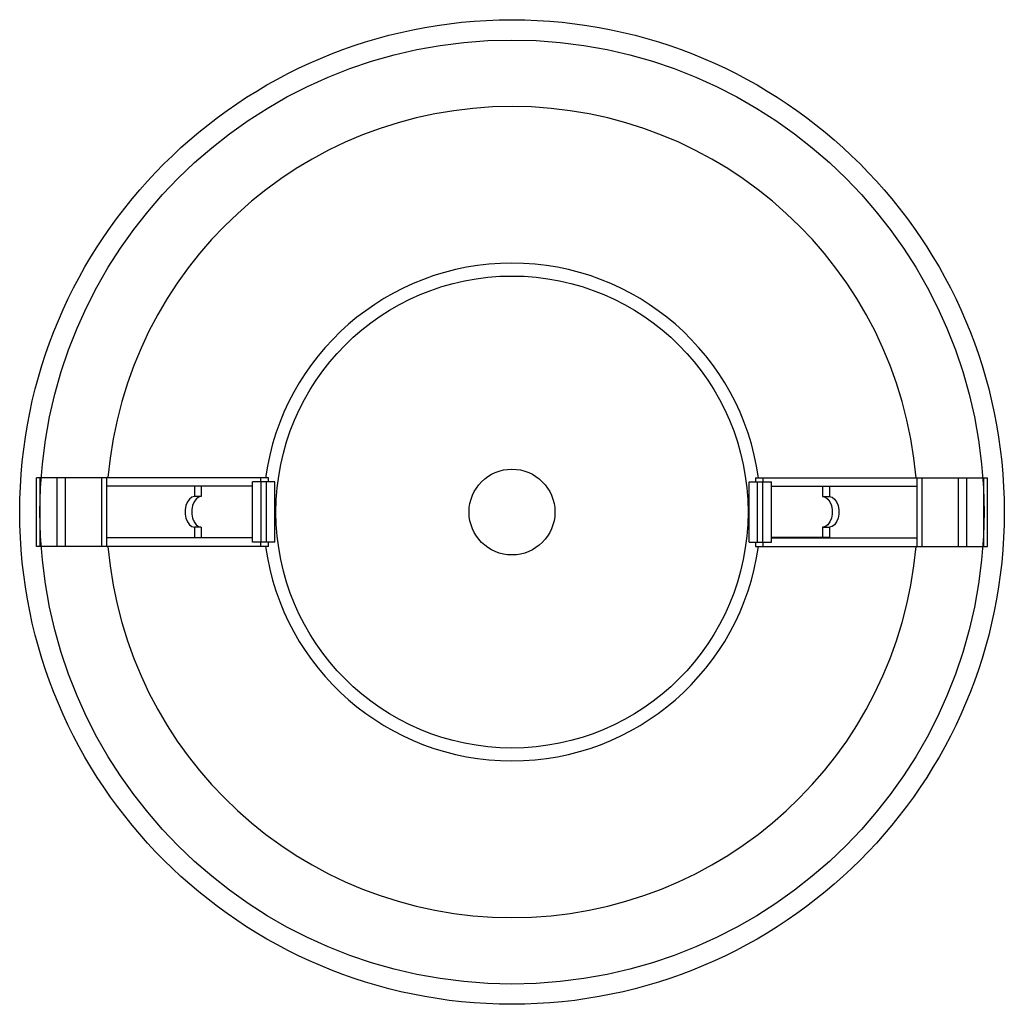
# Paper-space layout '_Superior' of a CAD drawing. Header units: millimetres. Extents: x -64 to 51, y -168 to -53.
import ezdxf

# ---------------------------------------------------------------- set-up
doc = ezdxf.new("R2010")
doc.units = ezdxf.units.MM

psp = doc.layouts.new('_Superior')

# ---------------------------------------------------------------- linework, layer by layer
at = {"color": 7, "linetype": 'Continuous', "lineweight": 25}
for p, q in [((-62.02, -114.78), (-62.02, -106.78)), ((-53.83, -106.78), (-62.02, -106.78)), ((-61.62, -114.78), (-61.62, -106.78)), ((-59.62, -114.78), (-59.62, -106.78)), ((-58.65, -114.78), (-58.65, -106.78)), ((-54.41, -114.78), (-54.41, -106.78)), ((-53.83, -114.78), (-53.83, -106.78)), ((-43.61, -107.78), (-43.61, -108.98)), ((-42.83, -107.78), (-42.83, -108.98)), ((-34.25, -107.28), (-36.86, -107.28)), ((-36.86, -114.28), (-36.86, -107.28)), ((-35.9, -107.28), (-35.9, -106.78)), ((-35.01, -106.78), (-35.9, -106.78)), ((-35.86, -114.28), (-35.86, -107.28)), ((-35.25, -114.28), (-35.25, -107.28)), ((-35.01, -107.28), (-35.01, -106.78)), ((-34.25, -114.28), (-34.25, -107.28)), ((20.99, -107.28), (23.6, -107.28)), ((20.99, -114.28), (20.99, -107.28)), ((21.75, -106.78), (21.75, -107.28)), ((21.75, -106.78), (22.64, -106.78)), ((21.99, -114.28), (21.99, -107.28)), ((22.6, -114.28), (22.6, -107.28)), ((22.64, -107.28), (22.64, -106.78)), ((23.6, -114.28), (23.6, -107.28)), ((29.57, -107.78), (29.57, -108.98)), ((30.35, -107.78), (30.35, -108.98)), ((40.57, -114.78), (40.57, -106.78)), ((40.57, -106.78), (48.76, -106.78)), ((41.16, -114.78), (41.16, -106.78)), ((45.39, -114.78), (45.39, -106.78)), ((46.37, -114.78), (46.37, -106.78)), ((48.36, -114.78), (48.36, -106.78)), ((48.76, -114.78), (48.76, -106.78)), ((-42.83, -108.98), (-43.61, -108.98)), ((29.57, -108.98), (30.35, -108.98)), ((-43.61, -112.56), (-43.61, -113.76)), ((-42.83, -112.56), (-43.61, -112.56)), ((-42.83, -112.56), (-42.83, -113.76)), ((29.57, -112.56), (30.35, -112.56)), ((29.57, -112.56), (29.57, -113.76)), ((30.35, -112.56), (30.35, -113.76)), ((-43.61, -113.76), (-36.86, -113.76)), ((-34.25, -114.28), (-36.86, -114.28)), ((-35.9, -114.78), (-35.9, -114.28)), ((-35.01, -114.78), (-35.01, -114.28)), ((20.99, -114.28), (23.6, -114.28)), ((21.75, -114.28), (21.75, -114.78)), ((22.64, -114.78), (22.64, -114.28)), ((30.35, -113.76), (23.6, -113.76)), ((-53.83, -114.78), (-62.02, -114.78)), ((-35.01, -114.78), (-35.9, -114.78)), ((21.75, -114.78), (22.64, -114.78)), ((40.57, -114.78), (48.76, -114.78))]:
    psp.add_line(p, q, dxfattribs=at)
at = {"color": 7, "linetype": 'Continuous', "lineweight": 25, "flags": 128}
for points in [[(-43.61, -108.98), (-43.92, -109.05), (-44.21, -109.27), (-44.45, -109.6), (-44.63, -110.03), (-44.72, -110.52), (-44.72, -111.02), (-44.63, -111.51), (-44.45, -111.94), (-44.21, -112.27), (-43.92, -112.48), (-43.61, -112.56)], [(-42.83, -108.98), (-43.14, -109.05), (-43.43, -109.27), (-43.67, -109.6), (-43.85, -110.03), (-43.94, -110.52), (-43.94, -111.02), (-43.85, -111.51), (-43.67, -111.94), (-43.43, -112.27), (-43.14, -112.48), (-42.83, -112.56)], [(29.57, -108.98), (29.89, -109.05), (30.18, -109.27), (30.42, -109.6), (30.59, -110.03), (30.68, -110.52), (30.68, -111.02), (30.59, -111.51), (30.42, -111.94), (30.18, -112.27), (29.89, -112.48), (29.57, -112.56)], [(30.35, -108.98), (30.67, -109.05), (30.96, -109.27), (31.2, -109.6), (31.37, -110.03), (31.46, -110.52), (31.46, -111.02), (31.37, -111.51), (31.2, -111.94), (30.96, -112.27), (30.67, -112.48), (30.35, -112.56)]]:
    psp.add_lwpolyline(points, dxfattribs=at)
at = {"color": 7, "linetype": 'Continuous', "lineweight": 25}
for radius in [57.36, 27.5, 5]:
    psp.add_circle((-6.63, -110.78), radius, dxfattribs=at)
at = {"color": 7, "linetype": 'Continuous'}
psp.add_circle((-6.63, -110.78), 55, dxfattribs=at)
at = {"color": 7, "linetype": 'Continuous', "lineweight": 25}
for radius, start, end in [(47.25, 4.8579, 175.1376), (29, 7.9281, 172.0719), (47.25, 184.8584, 355.1395), (29, 187.9281, 352.0719)]:
    psp.add_arc((-6.63, -110.78), radius, start, end, dxfattribs=at)
for points, knots in [([(-35.9, -106.78), (-36.95, -106.78), (-39.05, -106.78), (-42.07, -106.78), (-44.95, -106.78), (-47.43, -106.78), (-49.5, -106.78), (-51.2, -106.78), (-52.69, -106.78), (-53.45, -106.78), (-53.83, -106.78)], [0, 0, 0, 0, 0.139411, 0.279759, 0.420215, 0.560266, 0.669953, 0.779494, 0.88929, 1, 1, 1, 1]), ([(-36.82, -107.78), (-37.49, -107.78), (-39.15, -107.78), (-41.69, -107.78), (-44.41, -107.78), (-46.95, -107.78), (-49.27, -107.78), (-51.18, -107.78), (-52.72, -107.78), (-53.46, -107.78), (-53.83, -107.78)], [0, 0, 0, 0, 0.093793, 0.230329, 0.367078, 0.503791, 0.640126, 0.776407, 0.888215, 1, 1, 1, 1]), ([(22.64, -106.78), (23.69, -106.78), (25.79, -106.78), (28.82, -106.78), (31.7, -106.78), (34.17, -106.78), (36.25, -106.78), (37.94, -106.78), (39.43, -106.78), (40.19, -106.78), (40.57, -106.78)], [0, 0, 0, 0, 0.139411, 0.279759, 0.420215, 0.560266, 0.669953, 0.779494, 0.88929, 1, 1, 1, 1]), ([(23.56, -107.78), (24.24, -107.78), (25.89, -107.78), (28.43, -107.78), (31.15, -107.78), (33.69, -107.78), (36.01, -107.78), (37.92, -107.78), (39.47, -107.78), (40.2, -107.78), (40.57, -107.78)], [0, 0, 0, 0, 0.093793, 0.230329, 0.367078, 0.503791, 0.640126, 0.776407, 0.888215, 1, 1, 1, 1]), ([(-36.86, -113.78), (-37.52, -113.78), (-39.17, -113.78), (-41.69, -113.78), (-44.41, -113.78), (-46.95, -113.78), (-49.27, -113.78), (-51.18, -113.78), (-52.72, -113.78), (-53.46, -113.78), (-53.83, -113.78)], [0, 0, 0, 0, 0.091941, 0.228756, 0.365784, 0.502777, 0.63939, 0.77595, 0.887986, 1, 1, 1, 1]), ([(23.6, -113.78), (24.26, -113.78), (25.91, -113.78), (28.43, -113.78), (31.15, -113.78), (33.69, -113.78), (36.01, -113.78), (37.92, -113.78), (39.47, -113.78), (40.2, -113.78), (40.57, -113.78)], [0, 0, 0, 0, 0.0919407, 0.228756, 0.3657842, 0.5027768, 0.6393903, 0.7759498, 0.8879862, 1, 1, 1, 1]), ([(-35.9, -114.78), (-36.95, -114.78), (-39.05, -114.78), (-42.07, -114.78), (-44.95, -114.78), (-47.43, -114.78), (-49.5, -114.78), (-51.2, -114.78), (-52.69, -114.78), (-53.45, -114.78), (-53.83, -114.78)], [0, 0, 0, 0, 0.139411, 0.279759, 0.420215, 0.560266, 0.669953, 0.779494, 0.88929, 1, 1, 1, 1]), ([(22.64, -114.78), (23.69, -114.78), (25.79, -114.78), (28.82, -114.78), (31.7, -114.78), (34.17, -114.78), (36.25, -114.78), (37.94, -114.78), (39.43, -114.78), (40.19, -114.78), (40.57, -114.78)], [0, 0, 0, 0, 0.139411, 0.279759, 0.420215, 0.560266, 0.669953, 0.779494, 0.88929, 1, 1, 1, 1])]:
    psp.add_open_spline(points, degree=3, knots=knots, dxfattribs=at)

doc.saveas('drawing.dxf')
